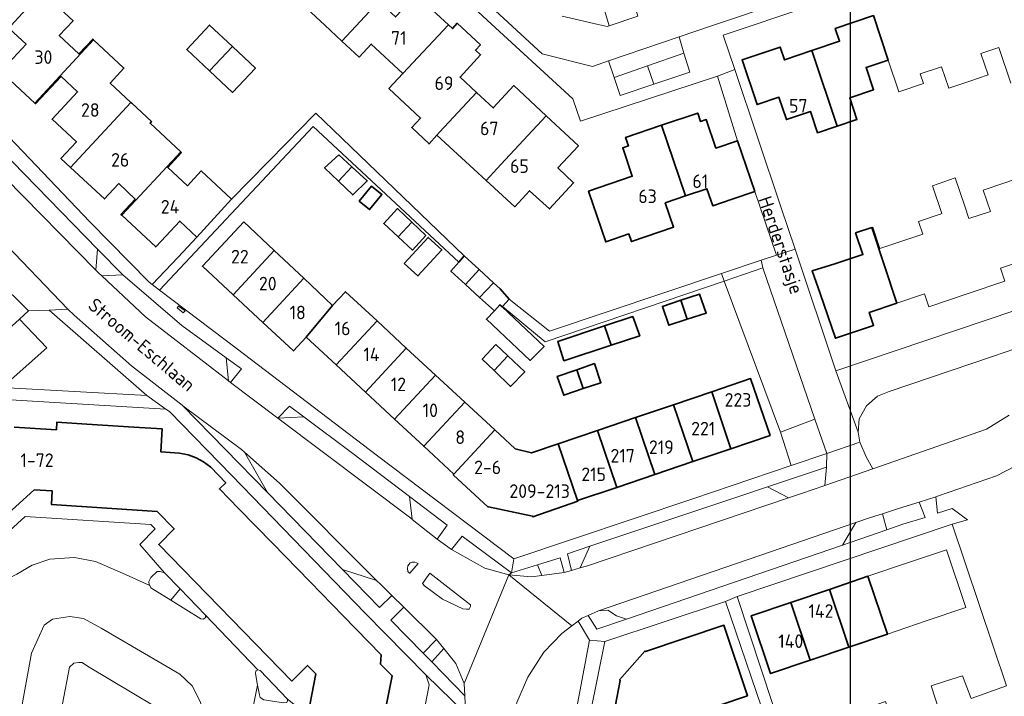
# Model space of a CAD drawing. Header units: metres. Extents: x 247072 to 248918, y 480001 to 481684.
# Tile 39 of 50: x 248388 to 248518, y 480905 to 480994. Entities that reach past the tile are written whole.
import ezdxf
from ezdxf.enums import TextEntityAlignment as Align

# ---------------------------------------------------------------- set-up
doc = ezdxf.new("R2010")
doc.units = ezdxf.units.M
for name, color, linetype, lineweight in [('B-XX-GR-GROENVOORZIENING-GV', 80, 'Continuous', 18), ('B-XX-OG-BEBOUWING-GV', 7, 'Continuous', 35), ('B-XX-OG-BEBOUWING-T18', 10, 'Continuous', 18), ('B-XX-OG-BEBOUWING_LAGE TRAFO-GV', 7, 'Continuous', 18), ('B-XX-OG-TERREIN_ERF-GV', 7, 'Continuous', 18), ('B-XX-OG-TOPOGRAFIE-T18', 10, 'Continuous', 18), ('B-XX-VH-VERHARDING_GESLOTEN-GV', 252, 'Continuous', 18), ('B-XX-VH-VERHARDING_OPEN-GV', 252, 'Continuous', 18), ('N-BH-KL-ET_LS_OV_LICHTMAST-S', 7, 'Continuous', 25)]:
    doc.layers.add(name, color=color, linetype=linetype, lineweight=lineweight)
doc.styles.add('NLCS-ISO-M-T18', font='NLCS-ISO.ttf', dxfattribs={"height": 1.8})

msp = doc.modelspace()

# ---------------------------------------------------------------- linework, layer by layer
at = {"layer": 'B-XX-GR-GROENVOORZIENING-GV'}
for points in [[(248469.722, 480994.889), (248469.109, 480996.978), (248468.055, 480996.621), (248467.483, 480996.428), (248465.31, 480995.692), (248465.896, 480993.6)], [(248475.832, 480989.981), (248471.01, 480988.302), (248471.846, 480985.871), (248476.59, 480987.48)], [(248471.846, 480985.871), (248471.01, 480988.302), (248466.58, 480986.76), (248467.39, 480984.36)], [(248391.633, 480955.917), (248388.88, 480955.79), (248387.688, 480954.712), (248391.29, 480950.9), (248385.385, 480945.626), (248404.56, 480944.6)], [(248493.216, 480941.462), (248488.63, 480939.74), (248490.057, 480935.303), (248494.79, 480936.9)], [(248406.93, 480921.06), (248406.34, 480921.24), (248405.94, 480921.22), (248405.11, 480920.43), (248404.83, 480919.93), (248404.9, 480919.49), (248404.95, 480919.39), (248405.1, 480919.09), (248407.772, 480917.43), (248408.983, 480918.95)], [(248452.6, 480920.78), (248455.59, 480920.53), (248456.986, 480920.712), (248456.404, 480922.132), (248452.94, 480921.06)], [(248408.983, 480918.95), (248407.772, 480917.43), (248411.73, 480914.97), (248412.09, 480914.9), (248412.38, 480915.18), (248412.33, 480915.51)], [(248453.51, 480903.08), (248461.29, 480901.59), (248463.31, 480912.13), (248461.78, 480914.67), (248460.954, 480914.032), (248459.63, 480913.01), (248457.23, 480910.56), (248455.1, 480907.23), (248453.67, 480903.89)], [(248441.226, 480910.414), (248442.363, 480909.25), (248443.987, 480911.022), (248443.02, 480912.22)], [(248394.3, 480908.54), (248393.38, 480903.71), (248393.51, 480903.2), (248393.96, 480902.91), (248404.62, 480900.9), (248405.1, 480900.91), (248405.58, 480900.98), (248405.87, 480901.22), (248406.1, 480901.63), (248406.33, 480902.22), (248406.21, 480902.8), (248405.61, 480903.37), (248396.68, 480908.7), (248395.98, 480909.16), (248395.54, 480909.18), (248394.89, 480909.1)], [(248418.99, 480907.7), (248419.267, 480906.17), (248419.5, 480904.88), (248419.62, 480904.52), (248420.11, 480904.22), (248422.72, 480903.84), (248423.16, 480903.87), (248423.22, 480904.08), (248423.17, 480904.34), (248419.6, 480908.12), (248419.32, 480908.19), (248419.03, 480908.06)]]:
    msp.add_lwpolyline(points, close=True, dxfattribs=at)
at = {"layer": 'B-XX-OG-BEBOUWING-GV'}
for points in [[(248431.598, 481005.804), (248423.984, 480997.613), (248428.188, 480993.693), (248430.459, 480991.577), (248435.35, 480996.829), (248433.15, 480998.875), (248435.856, 481001.84)], [(248397.5, 480991.759), (248397.398, 480991.854), (248395.568, 480989.886), (248392.953, 480992.32), (248394.783, 480994.287), (248390.8, 480997.992), (248390.662, 480998.121), (248382.884, 480989.712), (248383.006, 480989.598), (248383.488, 480990.116), (248386.373, 480993.215), (248388.562, 480991.163), (248385.684, 480988.072), (248385.202, 480987.555), (248389.712, 480983.357)], [(248435.35, 480996.829), (248430.459, 480991.577), (248432.728, 480989.461), (248434.341, 480991.191), (248438.544, 480987.272), (248444.572, 480993.742), (248440.29, 480997.721), (248437.554, 480994.779)], [(248492.811, 480990.325), (248496.17, 480980.316), (248498.785, 480981.203), (248497.823, 480984.051), (248500.995, 480985.122), (248499.996, 480988.083), (248502.914, 480989.067), (248500.974, 480994.972), (248495.906, 480993.261), (248496.473, 480991.562)], [(248412.906, 480987.617), (248415.926, 480990.855), (248412.877, 480993.697), (248409.858, 480990.459)], [(248444.572, 480993.742), (248438.544, 480987.272), (248436.686, 480985.279), (248440.884, 480981.364), (248439.712, 480980.108), (248442.025, 480977.951), (248443.048, 480979.103), (248443.406, 480979.507), (248448.316, 480984.766), (248446.122, 480986.812), (248448.844, 480989.772), (248448.174, 480990.394), (248448.825, 480991.094), (248445.754, 480993.948), (248445.104, 480993.248)], [(248394.45, 480974.833), (248402.469, 480983.458), (248399.714, 480986.016), (248401.541, 480987.992), (248397.5, 480991.759), (248389.712, 480983.357), (248389.813, 480983.263), (248393.187, 480986.885), (248395.375, 480984.847), (248392.003, 480981.224), (248395.223, 480978.225), (248393.172, 480976.022)], [(248415.926, 480990.855), (248412.906, 480987.617), (248415.954, 480984.775), (248418.974, 480988.013)], [(248496.17, 480980.316), (248492.811, 480990.325), (248489.155, 480989.09), (248488.582, 480990.785), (248483.538, 480989.082), (248485.527, 480983.153), (248488.425, 480984.128), (248489.417, 480981.183), (248492.612, 480982.261), (248493.566, 480979.433)], [(248457.533, 480981.682), (248453.243, 480985.672), (248450.52, 480982.709), (248448.316, 480984.766), (248443.406, 480979.507), (248443.048, 480979.103), (248449.582, 480973.102), (248451.534, 480975.235)], [(248402.469, 480983.458), (248394.45, 480974.833), (248398.952, 480970.645), (248399.503, 480971.235), (248400.852, 480972.678), (248403.018, 480970.62), (248401.688, 480969.192), (248401.139, 480968.603), (248401.242, 480968.507), (248409.066, 480976.891), (248405.001, 480980.684), (248405.178, 480980.907), (248402.571, 480983.363)], [(248451.534, 480975.235), (248449.582, 480973.102), (248453.401, 480969.607), (248455.353, 480971.74), (248457.992, 480969.325), (248461.191, 480972.804), (248459.1, 480974.754), (248461.831, 480977.684), (248457.533, 480981.682)], [(248472.873, 480980.427), (248476.047, 480971.044), (248478.874, 480971.995), (248479.643, 480969.752), (248482.218, 480970.635), (248485.217, 480971.634), (248482.952, 480978.364), (248480.067, 480977.393), (248478.799, 480981.163), (248478.041, 480980.908), (248477.662, 480982.036)], [(248473.351, 480970.137), (248476.047, 480971.044), (248472.873, 480980.427), (248468.079, 480978.817), (248468.458, 480977.689), (248467.7, 480977.434), (248468.977, 480973.658), (248463.171, 480971.695), (248465.451, 480964.956), (248468.506, 480966.003), (248468.851, 480964.996), (248474.455, 480966.917)], [(248409.066, 480976.891), (248401.242, 480968.507), (248405.76, 480964.296), (248406.463, 480965.052), (248408.932, 480967.706), (248411.213, 480965.581), (248415.825, 480970.615), (248411.799, 480974.365), (248409.962, 480972.387), (248407.338, 480974.827), (248409.17, 480976.794)], [(248430.03, 480976.5), (248428.16, 480974.76), (248430.008, 480972.996), (248431.777, 480974.897)], [(248430.008, 480972.996), (248431.9, 480971.19), (248433.81, 480973.03), (248431.777, 480974.897)], [(248432.745, 480970.363), (248434.104, 480969.234), (248435.756, 480971.222), (248434.397, 480972.351)], [(248437.91, 480965.63), (248439.735, 480967.547), (248437.83, 480969.36), (248436.01, 480967.4)], [(248417.448, 480967.626), (248411.949, 480961.727), (248416.008, 480957.95), (248421.477, 480963.827)], [(248437.91, 480965.63), (248439.81, 480963.86), (248441.58, 480965.79), (248439.735, 480967.547)], [(248504.087, 480956.831), (248500.743, 480966.848), (248498.605, 480966.135), (248499.563, 480963.277), (248495.869, 480962.038), (248492.858, 480961.116), (248493.915, 480958.098), (248495.925, 480952.178), (248500.985, 480953.887), (248500.415, 480955.594)], [(248438.731, 480962.095), (248440.538, 480960.433), (248443.723, 480963.893), (248441.915, 480965.556)], [(248421.477, 480963.827), (248416.008, 480957.95), (248419.958, 480954.275), (248425.402, 480960.126)], [(248446.828, 480959.319), (248448.646, 480961.277), (248446.66, 480963.1), (248445.948, 480962.282), (248444.91, 480961.09)], [(248425.719, 480952.331), (248429.218, 480956.528), (248425.402, 480960.126), (248419.958, 480954.275), (248424.017, 480950.498)], [(248448.646, 480961.277), (248446.828, 480959.319), (248448.71, 480957.58), (248450.55, 480959.53)], [(248450.55, 480959.53), (248448.71, 480957.58), (248450.68, 480955.81), (248451.41, 480956.61), (248451.7, 480956.338), (248451.76, 480956.4), (248452.66, 480957.34), (248451.44, 480958.71)], [(248429.218, 480956.528), (248425.719, 480952.331), (248429.702, 480948.634), (248435.119, 480954.471), (248430.935, 480958.349)], [(248476.263, 480954.685), (248478.79, 480955.51), (248477.89, 480958.03), (248475.41, 480957.207)], [(248451.7, 480956.338), (248451.41, 480956.61), (248450.68, 480955.81), (248449.63, 480954.69), (248455.43, 480949.23), (248457.28, 480951.09)], [(248475.41, 480957.207), (248472.98, 480956.4), (248473.83, 480953.89), (248476.263, 480954.685)], [(248469.05, 480955.08), (248465.296, 480953.817), (248466.165, 480951.246), (248469.96, 480952.5)], [(248433.574, 480945.04), (248438.995, 480950.88), (248435.119, 480954.471), (248429.702, 480948.634)], [(248465.296, 480953.817), (248459.09, 480951.73), (248459.91, 480949.18), (248466.165, 480951.246)], [(248442.87, 480947.288), (248438.995, 480950.88), (248433.574, 480945.04), (248437.447, 480941.445)], [(248450.88, 480951.34), (248449.08, 480949.41), (248450.646, 480947.898), (248452.453, 480949.845)], [(248450.646, 480947.898), (248452.83, 480945.79), (248454.7, 480947.71), (248452.453, 480949.845)], [(248463.98, 480948.81), (248461.631, 480948.003), (248462.481, 480945.489), (248464.81, 480946.28)], [(248442.87, 480947.288), (248437.447, 480941.445), (248441.319, 480937.851), (248446.745, 480943.696)], [(248461.631, 480948.003), (248459.03, 480947.11), (248459.89, 480944.61), (248462.481, 480945.489)], [(248479.512, 480945.07), (248482.062, 480937.524), (248487.257, 480939.28), (248484.667, 480946.818)], [(248482.062, 480937.524), (248479.512, 480945.07), (248474.461, 480943.357), (248477.009, 480935.817)], [(248445.302, 480934.154), (248450.726, 480940.007), (248446.745, 480943.696), (248441.319, 480937.851)], [(248477.009, 480935.817), (248474.461, 480943.357), (248469.41, 480941.643), (248471.957, 480934.109)], [(248464.36, 480939.93), (248466.904, 480932.402), (248471.957, 480934.109), (248469.41, 480941.643)], [(248445.302, 480934.154), (248445.234, 480934.081), (248449.843, 480929.792), (248449.883, 480929.835), (248455.752, 480928.568), (248455.772, 480928.512), (248461.741, 480930.551), (248461.709, 480930.646), (248459.158, 480938.166), (248455.602, 480936.96), (248453.442, 480937.49), (248450.726, 480940.007)], [(248466.904, 480932.402), (248464.36, 480939.93), (248459.158, 480938.166), (248461.709, 480930.646)], [(248500.243, 480920.603), (248495.12, 480918.87), (248497.713, 480911.212), (248502.835, 480912.946)], [(248497.713, 480911.212), (248495.12, 480918.87), (248489.997, 480917.137), (248492.59, 480909.477)], [(248489.997, 480917.137), (248484.757, 480915.364), (248487.326, 480907.695), (248492.59, 480909.477)], [(248470.712, 480910.622), (248470.629, 480910.695), (248467.3, 480906.875), (248467.383, 480906.802), (248460.42, 480870.641), (248483.397, 480866.182), (248485.283, 480875.907), (248471.969, 480878.49), (248476.538, 480902.136), (248484.247, 480904.755), (248481.127, 480914.124)]]:
    msp.add_lwpolyline(points, close=True, dxfattribs=at)
for points in [[(248436.373, 480903.66), (248437.12, 480907.407), (248435.592, 480908.962), (248435.644, 480910.211), (248430.626, 480915.359), (248426.242, 480919.856), (248421.24, 480924.987), (248416.791, 480929.551), (248414.211, 480932.198), (248415.052, 480933.01), (248413.061, 480935.074), (248412.093, 480935.77), (248411.102, 480936.316), (248410.066, 480936.702), (248408.894, 480936.948), (248406.418, 480937.113), (248406.62, 480940.141), (248402.858, 480940.382), (248396.594, 480940.782), (248392.622, 480941.036), (248392.568, 480940.037), (248386.987, 480940.394)], [(248381.2, 480924.414), (248389.641, 480932.065), (248392.022, 480931.92), (248391.943, 480930.108), (248405.921, 480929.205), (248408.209, 480926.884), (248406.155, 480924.827), (248423.806, 480906.713), (248425.885, 480908.776), (248426.991, 480907.649), (248423.127, 480887.775)]]:
    msp.add_lwpolyline(points, dxfattribs=at)
at = {"layer": 'B-XX-OG-BEBOUWING_LAGE TRAFO-GV'}
msp.add_lwpolyline([(248409.4, 480955.53), (248409.66, 480955.79), (248408.79, 480956.44), (248408.58, 480956.19)], close=True, dxfattribs=at)
at = {"layer": 'B-XX-OG-TERREIN_ERF-GV'}
for points in [[(248568.89, 480972.5), (248561.63, 480994.09), (248559.639, 481000), (248553.93, 481016.95), (248546.66, 481014.59), (248510.88, 481002.38), (248503.778, 481000), (248481.04, 480992.38), (248482.575, 480987.812), (248488.7, 480969.59), (248490.584, 480963.983), (248496, 480947.86), (248519.849, 480955.912), (248528.58, 480958.86), (248548.96, 480965.59), (248568.88, 480972.5)], [(248412.906, 480987.617), (248409.858, 480990.459), (248412.877, 480993.697), (248415.926, 480990.855), (248418.974, 480988.013), (248415.954, 480984.775)], [(248406.262, 480958.562), (248416.6, 480950.71), (248435.01, 480936.7), (248453.24, 480922.9), (248477.01, 480930.9), (248490.057, 480935.303), (248488.63, 480939.74), (248481.18, 480959.76), (248457.41, 480951.71), (248451.76, 480956.4), (248451.7, 480956.338), (248457.28, 480951.09), (248455.43, 480949.23), (248449.63, 480954.69), (248450.68, 480955.81), (248448.71, 480957.58), (248446.828, 480959.319), (248444.91, 480961.09), (248445.948, 480962.282), (248426.66, 480980.24)], [(248430.008, 480972.996), (248428.16, 480974.76), (248430.03, 480976.5), (248431.777, 480974.897), (248433.81, 480973.03), (248431.9, 480971.19)], [(248432.745, 480970.363), (248434.397, 480972.351), (248435.756, 480971.222), (248434.104, 480969.234)], [(248437.91, 480965.63), (248436.01, 480967.4), (248437.83, 480969.36), (248439.735, 480967.547), (248441.58, 480965.79), (248439.81, 480963.86)], [(248416.008, 480957.95), (248411.949, 480961.727), (248417.448, 480967.626), (248421.477, 480963.827), (248425.402, 480960.126), (248429.218, 480956.528), (248430.935, 480958.349), (248435.119, 480954.471), (248438.995, 480950.88), (248442.87, 480947.288), (248446.745, 480943.696), (248450.726, 480940.007), (248453.442, 480937.49), (248455.602, 480936.96), (248459.158, 480938.166), (248464.36, 480939.93), (248469.41, 480941.643), (248474.461, 480943.357), (248479.512, 480945.07), (248484.667, 480946.818), (248487.257, 480939.28), (248482.062, 480937.524), (248477.009, 480935.817), (248471.957, 480934.109), (248466.904, 480932.402), (248461.709, 480930.646), (248461.741, 480930.551), (248455.772, 480928.512), (248455.752, 480928.568), (248449.883, 480929.835), (248449.843, 480929.792), (248445.234, 480934.081), (248445.302, 480934.154), (248441.319, 480937.851), (248437.447, 480941.445), (248433.574, 480945.04), (248429.702, 480948.634), (248425.719, 480952.331), (248424.017, 480950.498), (248419.958, 480954.275)], [(248438.731, 480962.095), (248441.915, 480965.556), (248443.723, 480963.893), (248440.538, 480960.433)], [(248477.89, 480958.03), (248478.79, 480955.51), (248476.263, 480954.685), (248473.83, 480953.89), (248472.98, 480956.4), (248475.41, 480957.207)], [(248465.296, 480953.817), (248469.05, 480955.08), (248469.96, 480952.5), (248466.165, 480951.246), (248459.91, 480949.18), (248459.09, 480951.73)], [(248450.646, 480947.898), (248449.08, 480949.41), (248450.88, 480951.34), (248452.453, 480949.845), (248454.7, 480947.71), (248452.83, 480945.79)], [(248462.481, 480945.489), (248459.89, 480944.61), (248459.03, 480947.11), (248461.631, 480948.003), (248463.98, 480948.81), (248464.81, 480946.28)], [(248502.58, 480903.99), (248503.57, 480900.9), (248509.63, 480902.96), (248508.61, 480906.07), (248510.653, 480906.726), (248512.78, 480907.41), (248513.92, 480904.38), (248518.63, 480906.09), (248511.41, 480927.52), (248482.87, 480917.92), (248489.2, 480898.8), (248494.27, 480897.78), (248493.29, 480900.87), (248495.41, 480901.56), (248496.41, 480898.58), (248499.39, 480899.53), (248498.4, 480902.6), (248500.403, 480903.266)], [(248505.365, 480922.336), (248510.643, 480924.122), (248513.222, 480916.463), (248507.958, 480914.681), (248502.835, 480912.946), (248497.713, 480911.212), (248492.59, 480909.477), (248487.326, 480907.695), (248484.757, 480915.364), (248489.997, 480917.137), (248495.12, 480918.87), (248500.243, 480920.603)], [(248481.33, 480917.28), (248465.32, 480911.96), (248461.51, 480893.12), (248456.69, 480868.09), (248456.7, 480868.09), (248484.78, 480862.71), (248487.63, 480877.12), (248480.99, 480878.42), (248485.29, 480899.56), (248487.5, 480899.23)], [(248470.712, 480910.622), (248481.127, 480914.124), (248484.247, 480904.755), (248476.538, 480902.136), (248471.969, 480878.49), (248485.283, 480875.907), (248483.397, 480866.182), (248460.42, 480870.641), (248467.383, 480906.802), (248467.3, 480906.875), (248470.629, 480910.695)]]:
    msp.add_lwpolyline(points, close=True, dxfattribs=at)
for points in [[(248390.8, 480997.992), (248394.783, 480994.287), (248392.953, 480992.32), (248395.568, 480989.886), (248397.398, 480991.854), (248397.5, 480991.759), (248401.541, 480987.992), (248399.714, 480986.016), (248402.469, 480983.458), (248402.571, 480983.363), (248405.178, 480980.907), (248405.001, 480980.684), (248409.066, 480976.891), (248409.17, 480976.794), (248407.338, 480974.827), (248409.962, 480972.387), (248411.799, 480974.365), (248415.825, 480970.615), (248423.111, 480978.06), (248426.713, 480981.739), (248426.86, 480981.89), (248427.01, 480982.04), (248446.66, 480963.1), (248448.646, 480961.277), (248450.55, 480959.53), (248451.44, 480958.71), (248452.66, 480957.34), (248458, 480953.1), (248480.827, 480960.771), (248486.09, 480962.54), (248488.09, 480963.193), (248485.217, 480971.634), (248482.218, 480970.635), (248479.643, 480969.752), (248478.874, 480971.995), (248476.047, 480971.044), (248473.351, 480970.137), (248474.455, 480966.917), (248468.851, 480964.996), (248468.506, 480966.003), (248465.451, 480964.956), (248463.171, 480971.695), (248468.977, 480973.658), (248467.7, 480977.434), (248468.458, 480977.689), (248468.079, 480978.817), (248472.873, 480980.427), (248477.662, 480982.036), (248478.041, 480980.908), (248478.799, 480981.163), (248480.067, 480977.393), (248482.952, 480978.364), (248480.29, 480986.91), (248462.11, 480980.96), (248461.11, 480983.94), (248449.74, 480994.34), (248443.656, 481000)], [(248440.29, 480997.721), (248444.572, 480993.742), (248445.104, 480993.248), (248445.754, 480993.948), (248448.825, 480991.094), (248448.174, 480990.394), (248448.844, 480989.772), (248446.122, 480986.812), (248448.316, 480984.766), (248450.52, 480982.709), (248453.243, 480985.672), (248457.533, 480981.682), (248461.831, 480977.684), (248459.1, 480974.754), (248461.191, 480972.804), (248457.992, 480969.325), (248455.353, 480971.74), (248453.401, 480969.607), (248449.582, 480973.102), (248443.048, 480979.103), (248442.025, 480977.951), (248439.712, 480980.108), (248440.884, 480981.364), (248436.686, 480985.279), (248438.544, 480987.272), (248434.341, 480991.191), (248432.728, 480989.461), (248430.459, 480991.577), (248428.188, 480993.693), (248423.984, 480997.613)], [(248519.181, 480985.988), (248517.588, 480990.727), (248515.237, 480989.937), (248516.192, 480987.092), (248513.624, 480986.224), (248510.983, 480985.332), (248510.02, 480988.187), (248507.174, 480987.228), (248507.608, 480985.941), (248504.34, 480984.839), (248502.914, 480989.067), (248499.996, 480988.083), (248500.995, 480985.122), (248497.823, 480984.051), (248498.785, 480981.203), (248496.17, 480980.316), (248493.566, 480979.433), (248492.612, 480982.261), (248489.417, 480981.183), (248488.425, 480984.128), (248485.527, 480983.153), (248483.538, 480989.082), (248488.582, 480990.785), (248489.155, 480989.09), (248492.811, 480990.325), (248496.473, 480991.562), (248495.906, 480993.261), (248500.974, 480994.972)], [(248385.684, 480988.072), (248388.562, 480991.163), (248386.373, 480993.215)], [(248379.13, 480986.33), (248397, 480967.6), (248404.86, 480959.63), (248405.29, 480959.3), (248408.728, 480962.946), (248408.746, 480962.929), (248411.213, 480965.581), (248408.932, 480967.706), (248406.463, 480965.052), (248405.76, 480964.296), (248401.242, 480968.507), (248401.139, 480968.603), (248401.688, 480969.192), (248403.018, 480970.62), (248400.852, 480972.678), (248399.503, 480971.235), (248398.952, 480970.645), (248394.45, 480974.833), (248393.172, 480976.022), (248395.223, 480978.225), (248392.003, 480981.224), (248395.375, 480984.847), (248393.187, 480986.885), (248389.813, 480983.263), (248389.712, 480983.357), (248385.202, 480987.555)], [(248521.507, 480962.704), (248517.837, 480961.468), (248518.412, 480959.762), (248513.382, 480958.066), (248508.322, 480956.361), (248507.748, 480958.065), (248504.087, 480956.831), (248500.415, 480955.594), (248500.985, 480953.887), (248495.925, 480952.178), (248493.915, 480958.098), (248492.858, 480961.116), (248495.869, 480962.038), (248499.563, 480963.277), (248498.605, 480966.135), (248500.743, 480966.848), (248500.885, 480966.895), (248501.827, 480964.062), (248507.514, 480965.965), (248506.951, 480967.668), (248509.833, 480968.622), (248509.882, 480968.638), (248510.058, 480968.696), (248508.807, 480972.392), (248511.806, 480973.449), (248513.093, 480969.7), (248513.641, 480968.043), (248516.491, 480969), (248515.54, 480971.831), (248518.154, 480972.711), (248519.571, 480973.188)], [(248439.22, 480891.59), (248442.03, 480906.2), (248441.6, 480907.53), (248433.54, 480915.71), (248415.86, 480933.98), (248407.56, 480942.48), (248407.09, 480942.78), (248382, 480944.26)], [(248386.987, 480940.394), (248392.568, 480940.037), (248392.622, 480941.036), (248396.594, 480940.782), (248402.858, 480940.382), (248406.62, 480940.141), (248406.418, 480937.113), (248408.894, 480936.948), (248410.066, 480936.702), (248411.102, 480936.316), (248412.093, 480935.77), (248413.061, 480935.074), (248415.052, 480933.01), (248414.211, 480932.198), (248416.791, 480929.551), (248421.24, 480924.987), (248426.242, 480919.856), (248430.626, 480915.359), (248435.644, 480910.211), (248435.592, 480908.962), (248437.12, 480907.407), (248436.373, 480903.66)]]:
    msp.add_lwpolyline(points, dxfattribs=at)
at = {"layer": 'B-XX-VH-VERHARDING_GESLOTEN-GV'}
for points in [[(248383.9, 480966.6), (248394.1, 480956.03), (248394.93, 480955.24), (248402.54, 480948.53), (248409.28, 480943.28), (248409.326, 480943.233), (248417.13, 480937.4), (248417.53, 480937.05), (248422.16, 480932.94), (248435.04, 480920.06), (248435.6, 480919.5), (248437.06, 480918.08), (248438.65, 480916.51), (248443.02, 480912.22), (248443.987, 480911.022), (248445.57, 480909.06), (248446.67, 480906.39), (248452.6, 480920.78), (248449.4, 480921.68), (248444.99, 480924.14), (248443.08, 480925.54), (248439.79, 480928.15), (248439.79, 480928.16), (248421.96, 480941.588), (248415.69, 480946.31), (248415.41, 480946.525), (248404.41, 480955), (248398.58, 480960.44), (248398.16, 480960.83), (248397.79, 480961.21), (248385.83, 480973.39)], [(248518.98, 480941.98), (248515.98, 480940.1), (248500.907, 480934.872), (248494.53, 480932.66), (248491.41, 480931.59), (248489.68, 480931), (248463.03, 480922.01), (248462.077, 480921.724), (248460.93, 480921.38), (248459.95, 480921.09), (248459.95, 480921.1), (248456.986, 480920.712), (248455.59, 480920.53), (248452.6, 480920.78), (248460.954, 480914.032), (248461.78, 480914.67), (248462.29, 480915.06), (248463.12, 480915.42), (248464.49, 480916.02), (248485.88, 480923.38), (248498.628, 480927.73), (248500.59, 480928.4), (248502.172, 480928.906), (248504.305, 480929.587), (248507.017, 480930.454), (248509.227, 480931.161), (248509.6, 480931.28), (248517.31, 480933.91), (248519.778, 480935.198)]]:
    msp.add_lwpolyline(points, dxfattribs=at)
for points in [[(248440.55, 480922.3), (248439.48, 480921.01), (248439.4, 480921.04), (248439.19, 480921.24), (248439.16, 480921.63), (248439.19, 480922), (248439.49, 480922.39), (248439.79, 480922.48), (248440.11, 480922.48)], [(248442.1, 480921.01), (248441.14, 480919.63), (248441.43, 480919.36), (248443.78, 480917.59), (248446.51, 480916.28), (248446.96, 480916.24), (248447.33, 480916.24), (248447.5, 480916.59), (248447.5, 480916.84)], [(248442.1, 480921.01), (248447.5, 480916.84), (248447.5, 480916.59), (248447.33, 480916.24), (248446.96, 480916.24), (248446.51, 480916.28), (248443.78, 480917.59), (248441.43, 480919.36), (248441.14, 480919.63)], [(248444.97, 480890.31), (248450.456, 480888.796), (248450.59, 480889.47), (248451.93, 480896.02), (248453.09, 480900.78), (248453.16, 480901.16), (248453.51, 480903.08), (248453.67, 480903.89), (248455.1, 480907.23), (248457.23, 480910.56), (248459.63, 480913.01), (248460.954, 480914.032), (248452.6, 480920.78), (248446.67, 480906.39), (248446.756, 480904.753), (248446.81, 480903.74), (248446.786, 480902.464), (248446.78, 480902.12)]]:
    msp.add_lwpolyline(points, close=True, dxfattribs=at)
at = {"layer": 'B-XX-VH-VERHARDING_OPEN-GV'}
for points in [[(248443.656, 481000), (248449.74, 480994.34), (248461.11, 480983.94), (248462.11, 480980.96), (248480.29, 480986.91), (248482.575, 480987.812), (248481.04, 480992.38), (248503.778, 481000)], [(248498.496, 481000), (248479.6, 480993.63), (248475.18, 480992.13), (248475.832, 480989.981), (248476.59, 480987.48), (248471.846, 480985.871), (248467.39, 480984.36), (248466.58, 480986.76), (248465.81, 480988.95), (248463.69, 480988.23), (248457.04, 480989.9), (248449.11, 480997.24)], [(248449.11, 480997.24), (248457.04, 480989.9), (248463.69, 480988.23), (248465.81, 480988.95), (248475.18, 480992.13), (248479.6, 480993.63), (248498.496, 481000)], [(248459.68, 480994.9), (248464.44, 480993.79), (248465.63, 480993.51), (248465.896, 480993.6), (248465.31, 480995.692)], [(248469.722, 480994.889), (248465.896, 480993.6), (248465.63, 480993.51), (248464.44, 480993.79), (248459.68, 480994.9)], [(248385.13, 480977.26), (248398.04, 480964), (248401.38, 480960.58), (248401.39, 480960.58), (248409.21, 480953.86), (248415.1, 480949.59), (248417.11, 480948.13), (248415.69, 480946.31), (248421.96, 480941.588), (248423.49, 480943.18), (248425.39, 480941.75), (248431.89, 480936.89), (248439.4, 480931.2), (248444.41, 480927.4), (248443.08, 480925.54), (248444.99, 480924.14), (248446.41, 480925.91), (248452.94, 480921.06), (248453.24, 480922.9), (248435.01, 480936.7), (248416.6, 480950.71), (248406.262, 480958.562), (248405.29, 480959.3), (248404.86, 480959.63), (248397, 480967.6), (248379.13, 480986.33)], [(248327.611, 480900.911), (248332.314, 480905.269), (248336.282, 480908.806), (248339.053, 480908.48), (248339.425, 480908.013), (248340.622, 480909.1), (248354.24, 480921.59), (248365.28, 480931.66), (248371.174, 480936.467), (248371.18, 480937.01), (248371.21, 480939.8), (248381.957, 480949.525), (248387.688, 480954.712), (248388.88, 480955.79), (248384.59, 480959.99), (248363.71, 480940.94), (248363.11, 480935.56), (248357.984, 480930.98), (248343.864, 480918.363), (248340.1, 480915), (248328.389, 480908.911), (248303.822, 480886.622)], [(248423.127, 480887.775), (248426.991, 480907.649), (248425.885, 480908.776), (248423.806, 480906.713), (248406.155, 480924.827), (248408.209, 480926.884), (248405.921, 480929.205), (248391.943, 480930.108), (248392.022, 480931.92), (248389.641, 480932.065), (248381.2, 480924.414), (248380.035, 480923.255), (248381.22, 480922.003), (248388.423, 480928.532), (248405.121, 480927.453), (248405.673, 480926.892), (248403.627, 480924.842), (248406.93, 480921.06), (248408.983, 480918.95), (248412.33, 480915.51), (248419.32, 480908.19), (248419.6, 480908.12), (248423.17, 480904.34)], [(248416.403, 480892.022), (248419.267, 480906.17), (248418.99, 480907.7), (248419.03, 480908.06), (248419.32, 480908.19), (248412.33, 480915.51), (248412.38, 480915.18), (248412.09, 480914.9), (248411.73, 480914.97), (248407.772, 480917.43), (248405.1, 480919.09), (248404.95, 480919.39), (248400.94, 480921.21), (248397.78, 480922.59), (248394.99, 480923.11), (248391.71, 480922.89), (248389.34, 480922.09), (248387.33, 480920.91)], [(248489.2, 480898.8), (248482.87, 480917.92), (248481.33, 480917.28), (248487.5, 480899.23)], [(248518.63, 480906.09), (248513.92, 480904.38)]]:
    msp.add_lwpolyline(points, dxfattribs=at)
for points in [[(248471.01, 480988.302), (248475.832, 480989.981), (248475.18, 480992.13), (248465.81, 480988.95), (248466.58, 480986.76)], [(248488.7, 480969.59), (248482.575, 480987.812), (248480.29, 480986.91), (248482.952, 480978.364), (248485.217, 480971.634), (248488.09, 480963.193), (248490.584, 480963.983)], [(248445.948, 480962.282), (248446.66, 480963.1), (248427.01, 480982.04), (248426.86, 480981.89), (248426.713, 480981.739), (248423.111, 480978.06), (248415.825, 480970.615), (248411.213, 480965.581), (248408.746, 480962.929), (248408.728, 480962.946), (248405.29, 480959.3), (248406.262, 480958.562), (248426.66, 480980.24)], [(248381.74, 480977.7), (248385.83, 480973.39), (248397.79, 480961.21), (248398.04, 480964), (248385.13, 480977.26), (248384.742, 480977.68)], [(248383.53, 480961.26), (248383.55, 480961.29), (248384.59, 480959.99), (248388.88, 480955.79), (248391.633, 480955.917), (248394.1, 480956.03), (248383.9, 480966.6)], [(248397.79, 480961.21), (248398.16, 480960.83), (248398.58, 480960.44), (248401.38, 480960.58), (248398.04, 480964)], [(248486.09, 480962.54), (248486.3, 480961.5), (248493.216, 480941.462), (248494.79, 480936.9), (248499.15, 480938.38), (248498.94, 480939.74), (248496, 480947.86), (248490.584, 480963.983), (248488.09, 480963.193)], [(248486.3, 480961.5), (248486.09, 480962.54), (248480.827, 480960.771), (248481.18, 480959.76)], [(248488.63, 480939.74), (248493.216, 480941.462), (248486.3, 480961.5), (248481.18, 480959.76)], [(248398.58, 480960.44), (248404.41, 480955), (248415.41, 480946.525), (248415.1, 480949.59), (248409.21, 480953.86), (248401.39, 480960.58), (248401.38, 480960.58)], [(248481.18, 480959.76), (248480.827, 480960.771), (248458, 480953.1), (248452.66, 480957.34), (248451.76, 480956.4), (248457.41, 480951.71)], [(248409.4, 480955.53), (248408.58, 480956.19), (248408.79, 480956.44), (248409.66, 480955.79)], [(248409.326, 480943.233), (248409.28, 480943.28), (248402.54, 480948.53), (248394.93, 480955.24), (248394.1, 480956.03), (248391.633, 480955.917), (248404.56, 480944.6), (248407.09, 480942.78), (248407.56, 480942.48), (248415.86, 480933.98), (248433.54, 480915.71), (248441.6, 480907.53), (248446.786, 480902.464), (248446.81, 480903.74), (248446.756, 480904.753), (248442.363, 480909.25), (248441.226, 480910.414), (248436.96, 480914.78), (248438.65, 480916.51), (248437.06, 480918.08), (248435.43, 480916.48), (248430.53, 480921.51), (248420.58, 480931.73)], [(248519.849, 480955.912), (248496, 480947.86), (248498.94, 480939.74), (248499.08, 480941.5), (248500.06, 480943.23), (248501.5, 480944.48), (248502.19, 480944.76), (248503.04, 480945.11), (248516.76, 480949.76), (248521.39, 480951.33), (248520.5, 480954.19)], [(248381.957, 480949.525), (248385.385, 480945.626), (248391.29, 480950.9), (248387.688, 480954.712)], [(248415.41, 480946.525), (248415.69, 480946.31), (248417.11, 480948.13), (248415.1, 480949.59)], [(248385.385, 480945.626), (248381.38, 480945.84), (248371.18, 480937.01), (248371.174, 480936.467), (248371.14, 480933.39), (248372.26, 480932.13), (248372.7, 480935.84), (248382, 480944.26), (248407.09, 480942.78), (248404.56, 480944.6)], [(248417.53, 480937.05), (248417.13, 480937.4), (248409.326, 480943.233), (248420.58, 480931.73)], [(248421.96, 480941.588), (248425.39, 480941.75), (248423.49, 480943.18)], [(248421.96, 480941.588), (248439.79, 480928.16), (248439.4, 480931.2), (248431.89, 480936.89), (248425.39, 480941.75)], [(248494.53, 480932.66), (248500.907, 480934.872), (248500.01, 480936.44), (248499.15, 480938.38), (248494.79, 480936.9), (248494.74, 480935.1)], [(248417.53, 480937.05), (248420.58, 480931.73), (248430.53, 480921.51), (248435.04, 480920.06), (248422.16, 480932.94)], [(248463.35, 480924.58), (248483.36, 480931.28), (248486.93, 480932.48), (248494.74, 480935.1), (248494.79, 480936.9), (248490.057, 480935.303), (248477.01, 480930.9), (248453.24, 480922.9), (248452.94, 480921.06), (248456.404, 480922.132), (248459.4, 480923.06), (248459.95, 480921.1), (248459.95, 480921.09), (248460.93, 480921.38), (248460.38, 480923.58)], [(248486.93, 480932.48), (248489.68, 480931), (248491.41, 480931.59), (248494.53, 480932.66), (248494.74, 480935.1)], [(248489.68, 480931), (248486.93, 480932.48), (248483.36, 480931.28), (248463.35, 480924.58), (248462.077, 480921.724), (248463.03, 480922.01)], [(248439.4, 480931.2), (248439.79, 480928.16), (248439.79, 480928.15), (248443.08, 480925.54), (248444.41, 480927.4)], [(248507.017, 480930.454), (248507.81, 480928.42), (248504.891, 480927.507), (248502.756, 480926.772), (248497.9, 480925.1), (248496.881, 480924.751), (248468.22, 480914.92), (248464.26, 480913.6), (248463.12, 480915.42), (248462.29, 480915.06), (248461.78, 480914.67), (248463.31, 480912.13), (248465.32, 480911.96), (248481.33, 480917.28), (248482.87, 480917.92), (248511.41, 480927.52), (248513.46, 480928.11), (248511.42, 480929.58), (248509.47, 480928.97), (248509.227, 480931.161)], [(248502.172, 480928.906), (248500.59, 480928.4), (248498.628, 480927.73), (248496.881, 480924.751), (248497.9, 480925.1), (248502.756, 480926.772)], [(248381.22, 480922.003), (248381.98, 480921.2), (248384.21, 480920.3), (248385.88, 480920.2), (248387.33, 480920.91), (248389.34, 480922.09), (248391.71, 480922.89), (248394.99, 480923.11), (248397.78, 480922.59), (248400.94, 480921.21), (248404.95, 480919.39), (248404.9, 480919.49), (248404.83, 480919.93), (248405.11, 480920.43), (248405.94, 480921.22), (248406.34, 480921.24), (248406.93, 480921.06), (248403.627, 480924.842), (248405.673, 480926.892), (248405.121, 480927.453), (248388.423, 480928.532)], [(248468.22, 480914.92), (248496.881, 480924.751), (248498.628, 480927.73), (248485.88, 480923.38), (248464.49, 480916.02), (248465.71, 480916.12), (248466.89, 480915.38)], [(248444.99, 480924.14), (248449.4, 480921.68), (248452.6, 480920.78), (248452.94, 480921.06), (248446.41, 480925.91)], [(248462.077, 480921.724), (248463.35, 480924.58), (248460.38, 480923.58), (248460.93, 480921.38)], [(248440.55, 480922.3), (248440.11, 480922.48), (248439.79, 480922.48), (248439.49, 480922.39), (248439.19, 480922), (248439.16, 480921.63), (248439.19, 480921.24), (248439.4, 480921.04), (248439.48, 480921.01)], [(248456.986, 480920.712), (248459.95, 480921.1), (248459.4, 480923.06), (248456.404, 480922.132)], [(248430.53, 480921.51), (248435.43, 480916.48), (248437.06, 480918.08), (248435.6, 480919.5), (248435.04, 480920.06)], [(248443.02, 480912.22), (248438.65, 480916.51), (248436.96, 480914.78), (248441.226, 480910.414)], [(248463.12, 480915.42), (248464.26, 480913.6), (248468.22, 480914.92), (248466.89, 480915.38), (248465.71, 480916.12), (248464.49, 480916.02)], [(248410.58, 480906.09), (248411.71, 480903.93), (248412.2, 480901.1), (248411.41, 480898.4), (248410.23, 480897.01), (248408.93, 480895.86), (248407.11, 480895.6), (248406.01, 480895.48), (248391.08, 480898.1), (248389.36, 480898.94), (248387.93, 480900.64), (248387.94, 480903.13), (248389.26, 480910.41), (248390.96, 480914.13), (248392.04, 480914.94), (248394.36, 480915.26), (248396.18, 480915), (248398.53, 480913.71), (248408.96, 480907.61)], [(248410.58, 480906.09), (248408.96, 480907.61), (248398.53, 480913.71), (248396.18, 480915), (248394.36, 480915.26), (248392.04, 480914.94), (248390.96, 480914.13), (248389.26, 480910.41), (248387.94, 480903.13), (248387.93, 480900.64), (248389.36, 480898.94), (248391.08, 480898.1), (248406.01, 480895.48), (248407.11, 480895.6), (248408.93, 480895.86), (248410.23, 480897.01), (248411.41, 480898.4), (248412.2, 480901.1), (248411.71, 480903.93)], [(248456.211, 480875.18), (248456.16, 480874.92), (248454.91, 480868.23), (248456.69, 480868.09), (248461.51, 480893.12), (248465.32, 480911.96), (248463.31, 480912.13), (248461.29, 480901.59), (248453.51, 480903.08), (248453.16, 480901.16), (248455.655, 480900.689), (248461.06, 480899.67)], [(248442.363, 480909.25), (248446.756, 480904.753), (248446.67, 480906.39), (248445.57, 480909.06), (248443.987, 480911.022)], [(248393.38, 480903.71), (248394.3, 480908.54), (248394.89, 480909.1), (248395.54, 480909.18), (248395.98, 480909.16), (248396.68, 480908.7), (248405.61, 480903.37), (248406.21, 480902.8), (248406.33, 480902.22), (248406.1, 480901.63), (248405.87, 480901.22), (248405.58, 480900.98), (248405.1, 480900.91), (248404.62, 480900.9), (248393.96, 480902.91), (248393.51, 480903.2)], [(248439.22, 480891.59), (248442.18, 480891.08), (248443.47, 480898), (248444.3, 480899.01), (248446.32, 480900.82), (248446.78, 480902.12), (248446.786, 480902.464), (248441.6, 480907.53), (248442.03, 480906.2)], [(248414.839, 480884.292), (248421.501, 480888.844), (248424.34, 480903.444), (248423.17, 480904.34), (248423.22, 480904.08), (248423.16, 480903.87), (248422.72, 480903.84), (248420.11, 480904.22), (248419.62, 480904.52), (248419.5, 480904.88), (248419.267, 480906.17), (248416.403, 480892.022)]]:
    msp.add_lwpolyline(points, close=True, dxfattribs=at)
at = {"layer": 'N-BH-KL-ET_LS_OV_LICHTMAST-S'}
msp.add_lwpolyline([(247645.671, 481388.133), (248497.89, 481388.133), (248497.89, 480611), (247645.671, 480611)], close=True, dxfattribs=at)

# ---------------------------------------------------------------- texts
at = {"layer": 'B-XX-OG-BEBOUWING-T18', "style": 'NLCS-ISO-M-T18'}
for s, p in [('71', (248438, 480992)), ('30', (248390.851, 480989.455)), ('69', (248444, 480986)), ('57', (248491, 480983)), ('28', (248397.069, 480982.444)), ('67', (248450, 480980)), ('26', (248401.038, 480975.829)), ('65', (248454, 480975)), ('61', (248478, 480973)), ('63', (248471, 480971)), ('24', (248407.652, 480969.611)), ('22', (248416.913, 480962.997)), ('20', (248420.617, 480959.425)), ('18', (248424.585, 480955.589)), ('16', (248430.539, 480953.472)), ('14', (248434.375, 480950.032)), ('12', (248437.947, 480946.064)), ('223', (248483, 480944)), ('10', (248442.18, 480942.624)), ('221', (248478.388, 480940.19)), ('8', (248446.149, 480939.052)), ('219', (248472.831, 480937.728)), ('1-72', (248390, 480936)), ('217', (248467.699, 480936.593)), ('2-6', (248449.784, 480935.054)), ('215', (248463.852, 480934.132)), ('209-213', (248456.682, 480931.9)), ('142', (248494, 480916)), ('140', (248490, 480912))]:
    msp.add_text(s, height=1.8, dxfattribs=at).set_placement(p, align=Align.MIDDLE_CENTER)
at = {"layer": 'B-XX-OG-TOPOGRAFIE-T18', "style": 'NLCS-ISO-M-T18'}
for s, rotation, p in [('Herderstasje', 288.9, (248488.706, 480964.529)), ('Stroom-Eschlaan', 319.8, (248403.895, 480951.319))]:
    msp.add_text(s, height=1.8, rotation=rotation, dxfattribs=at).set_placement(p, align=Align.MIDDLE_CENTER)

doc.saveas('drawing.dxf')
